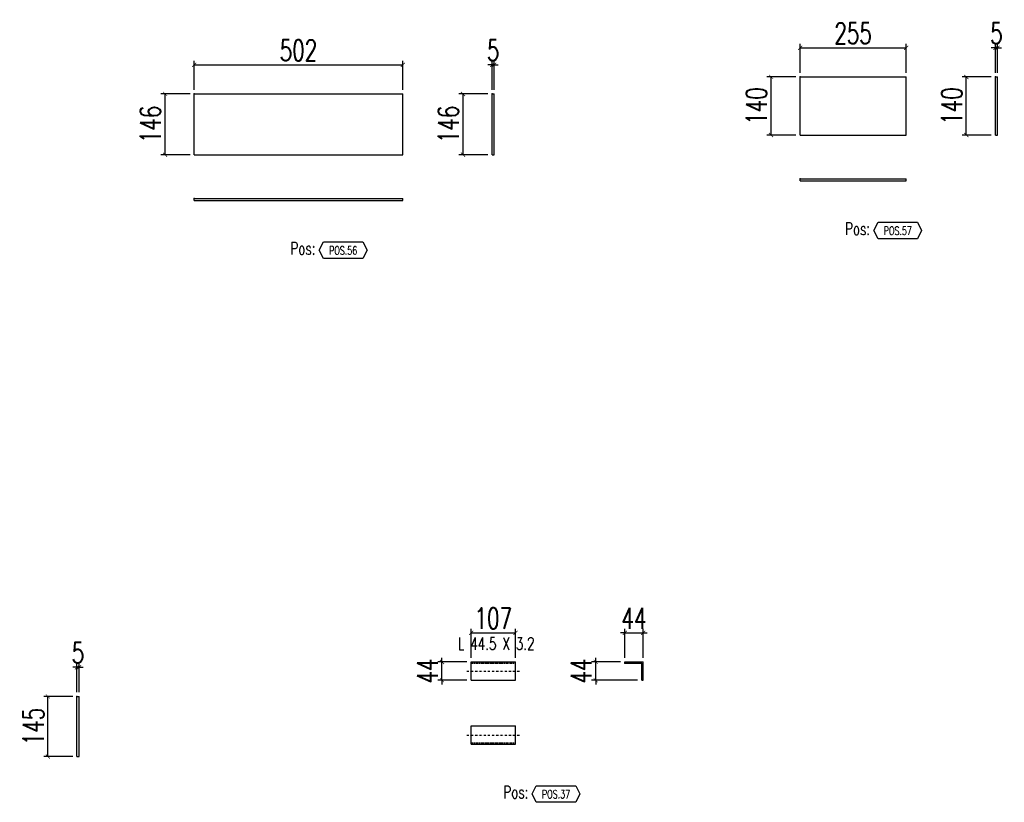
# Model space of a CAD drawing. Header units: feet. Extents: x -13577 to 173285, y -65833 to 34873.
# Tile 120 of 127: x 105079 to 107449, y 32315 to 34199. Entities that reach past the tile are written whole.
import ezdxf
from ezdxf.enums import TextEntityAlignment as Align

# ---------------------------------------------------------------- set-up
doc = ezdxf.new("R2010")
doc.units = ezdxf.units.FT
doc.header["$LTSCALE"] = 10
doc.header["$MEASUREMENT"] = 0
doc.linetypes.add('DASHDOT', pattern=[1, 0.5, -0.25, 0, -0.25])
doc.linetypes.add('HIDDEN', pattern=[0.375, 0.25, -0.125])
doc.layers.get('0').update_dxf_attribs({"linetype": 'CONTINUOUS'})
doc.layers.get('Defpoints').update_dxf_attribs({"linetype": 'CONTINUOUS'})
for name, color, linetype in [('A', 2, 'DASHDOT'), ('G', 3, 'CONTINUOUS'), ('POS_BOX', 6, 'CONTINUOUS'), ('POS_DES', 2, 'CONTINUOUS'), ('POS_MAT', 2, 'CONTINUOUS'), ('TR', 6, 'HIDDEN'), ('TXT1', 7, 'CONTINUOUS')]:
    doc.layers.add(name, color=color, linetype=linetype)
doc.styles.add('1', font='romans.shx', dxfattribs={"width": 0.7, "height": 50})
doc.styles.add('POS', font='ROMANS', dxfattribs={"width": 0.7})
doc.dimstyles.get("Standard").update_dxf_attribs({"dimtxt": 50, "dimasz": 1, "dimexe": 1, "dimexo": 1, "dimgap": 1, "dimtad": 1, "dimdec": 0, "dimdsep": 46, "dimtxsty": '1', "dimblk": 'ARCHTICK', "dimcen": 3, "dimclrd": 1, "dimclre": 1, "dimclrt": 3, "dimadec": 0, "dimazin": 0, "dimtfac": 1, "dimtdec": 0, "dimtix": 1, "dimtmove": 0, "dimatfit": 3, "dimfxl": 0, "dimtolj": 1, "dimarcsym": 0})

# ---------------------------------------------------------------- blocks, each defined once
blk = doc.blocks.new('_ArchTick')
at = {"color": 0, "linetype": 'ByBlock', "const_width": 0.15}
blk.add_lwpolyline([(-0.5, -0.5), (0.5, 0.5)], dxfattribs=at)
blk = doc.blocks.new('*D810')
at = {"layer": 'Defpoints', "color": 0}
for p in [(105221.7, 32639.8), (105216.7, 32569.8), (105221.7, 32569.8)]:
    blk.add_point(p, dxfattribs=at)
at = {"layer": 'TXT1', "color": 1, "lineweight": -2, "transparency": 16777216}
for p, q in [((105216.7, 32639.8), (105206.7, 32639.8)), ((105216.7, 32579.8), (105216.7, 32649.8)), ((105216.7, 32639.8), (105221.7, 32639.8)), ((105221.7, 32579.8), (105221.7, 32649.8)), ((105221.7, 32639.8), (105231.7, 32639.8))]:
    blk.add_line(p, q, dxfattribs=at)
at = {"layer": 'TXT1', "color": 1, "lineweight": -2, "transparency": 16777216, "xscale": 10, "yscale": 10, "zscale": 10}
blk.add_blockref('_ArchTick', (105216.7, 32639.8), dxfattribs=at)
at = {"layer": 'TXT1', "color": 1, "lineweight": -2, "transparency": 16777216, "xscale": 10, "yscale": 10, "zscale": 10, "rotation": 180}
blk.add_blockref('_ArchTick', (105221.7, 32639.8), dxfattribs=at)
at = {"layer": 'TXT1', "color": 3, "transparency": 16777216, "insert": (105219.2, 32674.8), "char_height": 50, "attachment_point": 5, "style": '1'}
blk.add_mtext('\\A1;5', dxfattribs=at)
blk = doc.blocks.new('*D811')
at = {"layer": 'Defpoints', "color": 0}
for p in [(105146.7, 32569.8), (105216.7, 32569.8), (105216.7, 32424.8)]:
    blk.add_point(p, dxfattribs=at)
at = {"layer": 'TXT1', "color": 1, "lineweight": -2, "transparency": 16777216}
for p, q in [((105206.7, 32569.8), (105136.7, 32569.8)), ((105146.7, 32424.8), (105146.7, 32569.8)), ((105206.7, 32424.8), (105136.7, 32424.8))]:
    blk.add_line(p, q, dxfattribs=at)
at = {"layer": 'TXT1', "color": 1, "lineweight": -2, "transparency": 16777216, "xscale": 10, "yscale": 10, "zscale": 10}
for p, rotation in [((105146.7, 32569.8), 90), ((105146.7, 32424.8), 270)]:
    blk.add_blockref('_ArchTick', p, dxfattribs=dict(at, rotation=rotation))
at = {"layer": 'TXT1', "color": 3, "transparency": 16777216, "insert": (105111.7, 32497.3), "char_height": 50, "attachment_point": 5, "rotation": 90, "style": '1'}
blk.add_mtext('\\A1;145', dxfattribs=at)
blk = doc.blocks.new('*D812')
at = {"layer": 'Defpoints', "color": 0}
for p in [(106272.3, 32722.8), (106165.3, 32652.8), (106272.3, 32652.8)]:
    blk.add_point(p, dxfattribs=at)
at = {"layer": 'TXT1', "color": 1, "lineweight": -2, "transparency": 16777216}
for p, q in [((106165.3, 32662.8), (106165.3, 32732.8)), ((106272.3, 32662.8), (106272.3, 32732.8)), ((106165.3, 32722.8), (106272.3, 32722.8))]:
    blk.add_line(p, q, dxfattribs=at)
at = {"layer": 'TXT1', "color": 1, "lineweight": -2, "transparency": 16777216, "xscale": 10, "yscale": 10, "zscale": 10, "rotation": 180}
blk.add_blockref('_ArchTick', (106165.3, 32722.8), dxfattribs=at)
at = {"layer": 'TXT1', "color": 1, "lineweight": -2, "transparency": 16777216, "xscale": 10, "yscale": 10, "zscale": 10}
blk.add_blockref('_ArchTick', (106272.3, 32722.8), dxfattribs=at)
at = {"layer": 'TXT1', "color": 3, "transparency": 16777216, "insert": (106218.8, 32757.8), "char_height": 50, "attachment_point": 5, "style": '1'}
blk.add_mtext('\\A1;107', dxfattribs=at)
blk = doc.blocks.new('*D813')
at = {"layer": 'Defpoints', "color": 0}
for p in [(106095.3, 32652.8), (106165.3, 32652.8), (106165.3, 32608.8)]:
    blk.add_point(p, dxfattribs=at)
at = {"layer": 'TXT1', "color": 1, "lineweight": -2, "transparency": 16777216}
for p, q in [((106095.3, 32652.8), (106095.3, 32662.8)), ((106155.3, 32652.8), (106085.3, 32652.8)), ((106095.3, 32608.8), (106095.3, 32652.8)), ((106155.3, 32608.8), (106085.3, 32608.8)), ((106095.3, 32608.8), (106095.3, 32598.8))]:
    blk.add_line(p, q, dxfattribs=at)
at = {"layer": 'TXT1', "color": 1, "lineweight": -2, "transparency": 16777216, "xscale": 10, "yscale": 10, "zscale": 10}
for p, rotation in [((106095.3, 32652.8), 270), ((106095.3, 32608.8), 90)]:
    blk.add_blockref('_ArchTick', p, dxfattribs=dict(at, rotation=rotation))
at = {"layer": 'TXT1', "color": 3, "transparency": 16777216, "insert": (106060.3, 32630.8), "char_height": 50, "attachment_point": 5, "rotation": 90, "style": '1'}
blk.add_mtext('\\A1;44', dxfattribs=at)
blk = doc.blocks.new('*D814')
at = {"layer": 'Defpoints', "color": 0}
for p in [(106579.3, 32722.8), (106535.3, 32652.8), (106579.3, 32652.8)]:
    blk.add_point(p, dxfattribs=at)
at = {"layer": 'TXT1', "color": 1, "lineweight": -2, "transparency": 16777216}
for p, q in [((106535.3, 32662.8), (106535.3, 32732.8)), ((106579.3, 32662.8), (106579.3, 32732.8)), ((106535.3, 32722.8), (106525.3, 32722.8)), ((106535.3, 32722.8), (106579.3, 32722.8)), ((106579.3, 32722.8), (106589.3, 32722.8))]:
    blk.add_line(p, q, dxfattribs=at)
at = {"layer": 'TXT1', "color": 1, "lineweight": -2, "transparency": 16777216, "xscale": 10, "yscale": 10, "zscale": 10}
blk.add_blockref('_ArchTick', (106535.3, 32722.8), dxfattribs=at)
at = {"layer": 'TXT1', "color": 1, "lineweight": -2, "transparency": 16777216, "xscale": 10, "yscale": 10, "zscale": 10, "rotation": 180}
blk.add_blockref('_ArchTick', (106579.3, 32722.8), dxfattribs=at)
at = {"layer": 'TXT1', "color": 3, "transparency": 16777216, "insert": (106557.3, 32757.8), "char_height": 50, "attachment_point": 5, "style": '1'}
blk.add_mtext('\\A1;44', dxfattribs=at)
blk = doc.blocks.new('*D815')
at = {"layer": 'Defpoints', "color": 0}
for p in [(106465.3, 32652.8), (106535.3, 32652.8), (106576.1, 32608.8)]:
    blk.add_point(p, dxfattribs=at)
at = {"layer": 'TXT1', "color": 1, "lineweight": -2, "transparency": 16777216}
for p, q in [((106465.3, 32652.8), (106465.3, 32662.8)), ((106525.3, 32652.8), (106455.3, 32652.8)), ((106465.3, 32608.8), (106465.3, 32652.8)), ((106566.1, 32608.8), (106455.3, 32608.8)), ((106465.3, 32608.8), (106465.3, 32598.8))]:
    blk.add_line(p, q, dxfattribs=at)
at = {"layer": 'TXT1', "color": 1, "lineweight": -2, "transparency": 16777216, "xscale": 10, "yscale": 10, "zscale": 10}
for p, rotation in [((106465.3, 32652.8), 270), ((106465.3, 32608.8), 90)]:
    blk.add_blockref('_ArchTick', p, dxfattribs=dict(at, rotation=rotation))
at = {"layer": 'TXT1', "color": 3, "transparency": 16777216, "insert": (106430.3, 32630.8), "char_height": 50, "attachment_point": 5, "rotation": 90, "style": '1'}
blk.add_mtext('\\A1;44', dxfattribs=at)
blk = doc.blocks.new('POSITION_PRO')
at = {"layer": 'POS_BOX'}
blk.add_lwpolyline([(10.5, -2), (9.5, -4), (0, -4), (-1, -2), (0, 0), (9.5, 0)], close=True, dxfattribs=at)
at = {"insert": (-7.93, -0.05), "char_height": 3, "width": 11.9956, "attachment_point": 1, "style": 'POS'}
blk.add_mtext('Pos:', dxfattribs=at)
at = {"style": 'POS', "width": 0.7}
blk.add_attdef('POS_PEZ', text='', height=2, dxfattribs=at).set_placement((4.76, -3.05), align=Align.CENTER)
at = {"layer": 'POS_DES', "style": 'POS', "width": 0.7, "flags": 1}
for tag, p in [('SPE_PRO', (-7.8, -5.07)), ('LAR_PRO', (-7.79, -4.53)), ('LUN_PRO', (-7.82, -5.58))]:
    blk.add_attdef(tag, p, '', height=0.35, dxfattribs=at)
at = {"layer": 'POS_MAT', "style": 'POS', "width": 0.7, "flags": 1}
for tag, p in [('MAT_PRO', (-6.89, -4.03)), ('NOM_PRO', (-6.94, -6.11)), ('PUN_NET', (-6.94, -7.16)), ('PUN_LIS', (-6.94, -6.63)), ('PUN_NET2', (-6.94, -7.74)), ('MAR_CMP', (-6.89, -8.22)), ('NOT_PEZ', (-6.89, -9.21)), ('QTA_PEZ', (-6.89, -8.75))]:
    blk.add_attdef(tag, text='', height=0.35, dxfattribs=at).set_placement(p, align=Align.CENTER)
blk = doc.blocks.new('*D894')
at = {"layer": 'Defpoints', "color": 0}
for p in [(106000.9, 34090.3), (105498.8, 34020.3), (106000.9, 34020.3)]:
    blk.add_point(p, dxfattribs=at)
at = {"layer": 'TXT1', "color": 1, "lineweight": -2, "transparency": 16777216}
for p, q in [((105498.8, 34030.3), (105498.8, 34100.3)), ((105498.8, 34090.3), (106000.9, 34090.3)), ((106000.9, 34030.3), (106000.9, 34100.3))]:
    blk.add_line(p, q, dxfattribs=at)
at = {"layer": 'TXT1', "color": 1, "lineweight": -2, "transparency": 16777216, "xscale": 10, "yscale": 10, "zscale": 10, "rotation": 180}
blk.add_blockref('_ArchTick', (105498.8, 34090.3), dxfattribs=at)
at = {"layer": 'TXT1', "color": 1, "lineweight": -2, "transparency": 16777216, "xscale": 10, "yscale": 10, "zscale": 10}
blk.add_blockref('_ArchTick', (106000.9, 34090.3), dxfattribs=at)
at = {"layer": 'TXT1', "color": 3, "transparency": 16777216, "insert": (105749.9, 34125.3), "char_height": 50, "attachment_point": 5, "style": '1'}
blk.add_mtext('\\A1;502', dxfattribs=at)
blk = doc.blocks.new('*D895')
at = {"layer": 'Defpoints', "color": 0}
for p in [(105428.8, 34020.3), (105498.8, 34020.3), (105498.8, 33873.9)]:
    blk.add_point(p, dxfattribs=at)
at = {"layer": 'TXT1', "color": 1, "lineweight": -2, "transparency": 16777216}
for p, q in [((105488.8, 34020.3), (105418.8, 34020.3)), ((105428.8, 33873.9), (105428.8, 34020.3)), ((105488.8, 33873.9), (105418.8, 33873.9))]:
    blk.add_line(p, q, dxfattribs=at)
at = {"layer": 'TXT1', "color": 1, "lineweight": -2, "transparency": 16777216, "xscale": 10, "yscale": 10, "zscale": 10}
for p, rotation in [((105428.8, 34020.3), 90), ((105428.8, 33873.9), 270)]:
    blk.add_blockref('_ArchTick', p, dxfattribs=dict(at, rotation=rotation))
at = {"layer": 'TXT1', "color": 3, "transparency": 16777216, "insert": (105393.8, 33947.1), "char_height": 50, "attachment_point": 5, "rotation": 90, "style": '1'}
blk.add_mtext('\\A1;146', dxfattribs=at)
blk = doc.blocks.new('*D896')
at = {"layer": 'Defpoints', "color": 0}
for p in [(106220.9, 34090.3), (106215.9, 34020.3), (106220.9, 34020.3)]:
    blk.add_point(p, dxfattribs=at)
at = {"layer": 'TXT1', "color": 1, "lineweight": -2, "transparency": 16777216}
for p, q in [((106215.9, 34090.3), (106205.9, 34090.3)), ((106215.9, 34030.3), (106215.9, 34100.3)), ((106215.9, 34090.3), (106220.9, 34090.3)), ((106220.9, 34030.3), (106220.9, 34100.3)), ((106220.9, 34090.3), (106230.9, 34090.3))]:
    blk.add_line(p, q, dxfattribs=at)
at = {"layer": 'TXT1', "color": 1, "lineweight": -2, "transparency": 16777216, "xscale": 10, "yscale": 10, "zscale": 10}
blk.add_blockref('_ArchTick', (106215.9, 34090.3), dxfattribs=at)
at = {"layer": 'TXT1', "color": 1, "lineweight": -2, "transparency": 16777216, "xscale": 10, "yscale": 10, "zscale": 10, "rotation": 180}
blk.add_blockref('_ArchTick', (106220.9, 34090.3), dxfattribs=at)
at = {"layer": 'TXT1', "color": 3, "transparency": 16777216, "insert": (106218.4, 34125.3), "char_height": 50, "attachment_point": 5, "style": '1'}
blk.add_mtext('\\A1;5', dxfattribs=at)
blk = doc.blocks.new('*D897')
at = {"layer": 'Defpoints', "color": 0}
for p in [(106145.9, 34020.3), (106215.9, 34020.3), (106215.9, 33873.9)]:
    blk.add_point(p, dxfattribs=at)
at = {"layer": 'TXT1', "color": 1, "lineweight": -2, "transparency": 16777216}
for p, q in [((106205.9, 34020.3), (106135.9, 34020.3)), ((106145.9, 33873.9), (106145.9, 34020.3)), ((106205.9, 33873.9), (106135.9, 33873.9))]:
    blk.add_line(p, q, dxfattribs=at)
at = {"layer": 'TXT1', "color": 1, "lineweight": -2, "transparency": 16777216, "xscale": 10, "yscale": 10, "zscale": 10}
for p, rotation in [((106145.9, 34020.3), 90), ((106145.9, 33873.9), 270)]:
    blk.add_blockref('_ArchTick', p, dxfattribs=dict(at, rotation=rotation))
at = {"layer": 'TXT1', "color": 3, "transparency": 16777216, "insert": (106110.9, 33947.1), "char_height": 50, "attachment_point": 5, "rotation": 90, "style": '1'}
blk.add_mtext('\\A1;146', dxfattribs=at)
blk = doc.blocks.new('POSITION_LAM')
at = {"layer": 'POS_BOX'}
blk.add_lwpolyline([(10.5, -2), (9.5, -4), (0, -4), (-1, -2), (0, 0), (9.5, 0)], close=True, dxfattribs=at)
at = {"insert": (-7.93, -0.05), "char_height": 3, "width": 11.9956, "attachment_point": 1, "style": 'POS'}
blk.add_mtext('Pos:', dxfattribs=at)
at = {"style": 'POS', "width": 0.7}
blk.add_attdef('POS_PEZ', text='', height=2, dxfattribs=at).set_placement((4.76, -3.05), align=Align.CENTER)
at = {"layer": 'POS_DES', "style": 'POS', "width": 0.7, "flags": 1}
for tag, p in [('SPE_PRO', (-7.8, -5.07)), ('LAR_PRO', (-7.79, -4.53)), ('LUN_PRO', (-7.82, -5.58))]:
    blk.add_attdef(tag, p, '', height=0.35, dxfattribs=at)
at = {"layer": 'POS_MAT', "style": 'POS', "width": 0.7, "flags": 1}
for tag, p in [('MAT_PRO', (-6.89, -4.03)), ('NOM_PRO', (-6.94, -6.11)), ('PUN_NET', (-6.94, -7.16)), ('PUN_LIS', (-6.94, -6.63)), ('PUN_NET2', (-6.94, -7.74)), ('MAR_CMP', (-6.89, -8.22)), ('NOT_PEZ', (-6.89, -9.21)), ('QTA_PEZ', (-6.89, -8.75))]:
    blk.add_attdef(tag, text='', height=0.35, dxfattribs=at).set_placement(p, align=Align.CENTER)
blk = doc.blocks.new('*D898')
at = {"layer": 'Defpoints', "color": 0}
for p in [(107212.4, 34131.3), (106957.4, 34061.3), (107212.4, 34061.3)]:
    blk.add_point(p, dxfattribs=at)
at = {"layer": 'TXT1', "color": 1, "lineweight": -2, "transparency": 16777216}
for p, q in [((106957.4, 34071.3), (106957.4, 34141.3)), ((106957.4, 34131.3), (107212.4, 34131.3)), ((107212.4, 34071.3), (107212.4, 34141.3))]:
    blk.add_line(p, q, dxfattribs=at)
at = {"layer": 'TXT1', "color": 1, "lineweight": -2, "transparency": 16777216, "xscale": 10, "yscale": 10, "zscale": 10, "rotation": 180}
blk.add_blockref('_ArchTick', (106957.4, 34131.3), dxfattribs=at)
at = {"layer": 'TXT1', "color": 1, "lineweight": -2, "transparency": 16777216, "xscale": 10, "yscale": 10, "zscale": 10}
blk.add_blockref('_ArchTick', (107212.4, 34131.3), dxfattribs=at)
at = {"layer": 'TXT1', "color": 3, "transparency": 16777216, "insert": (107084.9, 34166.3), "char_height": 50, "attachment_point": 5, "style": '1'}
blk.add_mtext('\\A1;255', dxfattribs=at)
blk = doc.blocks.new('*D899')
at = {"layer": 'Defpoints', "color": 0}
for p in [(106887.4, 34061.3), (106957.4, 34061.3), (106957.4, 33921.3)]:
    blk.add_point(p, dxfattribs=at)
at = {"layer": 'TXT1', "color": 1, "lineweight": -2, "transparency": 16777216}
for p, q in [((106947.4, 34061.3), (106877.4, 34061.3)), ((106887.4, 33921.3), (106887.4, 34061.3)), ((106947.4, 33921.3), (106877.4, 33921.3))]:
    blk.add_line(p, q, dxfattribs=at)
at = {"layer": 'TXT1', "color": 1, "lineweight": -2, "transparency": 16777216, "xscale": 10, "yscale": 10, "zscale": 10}
for p, rotation in [((106887.4, 34061.3), 90), ((106887.4, 33921.3), 270)]:
    blk.add_blockref('_ArchTick', p, dxfattribs=dict(at, rotation=rotation))
at = {"layer": 'TXT1', "color": 3, "transparency": 16777216, "insert": (106852.4, 33991.3), "char_height": 50, "attachment_point": 5, "rotation": 90, "style": '1'}
blk.add_mtext('\\A1;140', dxfattribs=at)
blk = doc.blocks.new('*D900')
at = {"layer": 'Defpoints', "color": 0}
for p in [(107432.4, 34131.3), (107427.4, 34061.3), (107432.4, 34061.3)]:
    blk.add_point(p, dxfattribs=at)
at = {"layer": 'TXT1', "color": 1, "lineweight": -2, "transparency": 16777216}
for p, q in [((107427.4, 34131.3), (107417.4, 34131.3)), ((107427.4, 34071.3), (107427.4, 34141.3)), ((107427.4, 34131.3), (107432.4, 34131.3)), ((107432.4, 34071.3), (107432.4, 34141.3)), ((107432.4, 34131.3), (107442.4, 34131.3))]:
    blk.add_line(p, q, dxfattribs=at)
at = {"layer": 'TXT1', "color": 1, "lineweight": -2, "transparency": 16777216, "xscale": 10, "yscale": 10, "zscale": 10}
blk.add_blockref('_ArchTick', (107427.4, 34131.3), dxfattribs=at)
at = {"layer": 'TXT1', "color": 1, "lineweight": -2, "transparency": 16777216, "xscale": 10, "yscale": 10, "zscale": 10, "rotation": 180}
blk.add_blockref('_ArchTick', (107432.4, 34131.3), dxfattribs=at)
at = {"layer": 'TXT1', "color": 3, "transparency": 16777216, "insert": (107429.9, 34166.3), "char_height": 50, "attachment_point": 5, "style": '1'}
blk.add_mtext('\\A1;5', dxfattribs=at)
blk = doc.blocks.new('*D901')
at = {"layer": 'Defpoints', "color": 0}
for p in [(107357.4, 34061.3), (107427.4, 34061.3), (107427.4, 33921.3)]:
    blk.add_point(p, dxfattribs=at)
at = {"layer": 'TXT1', "color": 1, "lineweight": -2, "transparency": 16777216}
for p, q in [((107417.4, 34061.3), (107347.4, 34061.3)), ((107357.4, 33921.3), (107357.4, 34061.3)), ((107417.4, 33921.3), (107347.4, 33921.3))]:
    blk.add_line(p, q, dxfattribs=at)
at = {"layer": 'TXT1', "color": 1, "lineweight": -2, "transparency": 16777216, "xscale": 10, "yscale": 10, "zscale": 10}
for p, rotation in [((107357.4, 34061.3), 90), ((107357.4, 33921.3), 270)]:
    blk.add_blockref('_ArchTick', p, dxfattribs=dict(at, rotation=rotation))
at = {"layer": 'TXT1', "color": 3, "transparency": 16777216, "insert": (107322.4, 33991.3), "char_height": 50, "attachment_point": 5, "rotation": 90, "style": '1'}
blk.add_mtext('\\A1;140', dxfattribs=at)

msp = doc.modelspace()

# ---------------------------------------------------------------- linework, layer by layer
at = {"layer": 'A'}
for p, q in [((106155.3, 32630.8), (106282.3, 32630.8)), ((106155.3, 32476.8), (106282.3, 32476.8))]:
    msp.add_line(p, q, dxfattribs=at)
for p in [(106957.4, 34061.3), (107427.4, 34061.3), (105498.8, 34020.3), (106215.9, 34020.3), (106957.4, 33816.3), (105498.8, 33768.9), (106165.3, 32649.6), (106535.3, 32649.6), (105216.7, 32569.8), (106165.3, 32458)]:
    msp.add_point(p, dxfattribs=at)
at = {"layer": 'G'}
for p, q in [((106957.4, 34061.3), (107212.4, 34061.3)), ((106957.4, 33921.3), (106957.4, 34061.3)), ((107212.4, 33921.3), (107212.4, 34061.3)), ((107427.4, 34061.3), (107432.4, 34061.3)), ((107427.4, 33921.3), (107427.4, 34061.3)), ((107432.4, 33921.3), (107432.4, 34061.3)), ((105498.8, 34020.3), (106000.9, 34020.3)), ((105498.8, 33873.9), (105498.8, 34020.3)), ((106000.9, 33873.9), (106000.9, 34020.3)), ((106215.9, 34020.3), (106220.9, 34020.3)), ((106215.9, 33873.9), (106215.9, 34020.3)), ((106220.9, 33873.9), (106220.9, 34020.3)), ((106957.4, 33921.3), (107212.4, 33921.3)), ((107427.4, 33921.3), (107432.4, 33921.3)), ((105498.8, 33873.9), (106000.9, 33873.9)), ((106215.9, 33873.9), (106220.9, 33873.9)), ((106957.4, 33816.3), (107212.4, 33816.3)), ((106957.4, 33811.3), (106957.4, 33816.3)), ((106957.4, 33811.3), (107212.4, 33811.3)), ((107212.4, 33811.3), (107212.4, 33816.3)), ((105498.8, 33768.9), (106000.9, 33768.9)), ((105498.8, 33763.9), (105498.8, 33768.9)), ((105498.8, 33763.9), (106000.9, 33763.9)), ((106000.9, 33763.9), (106000.9, 33768.9)), ((106165.3, 32652.8), (106272.3, 32652.8)), ((106165.3, 32608.8), (106165.3, 32652.8)), ((106272.3, 32608.8), (106272.3, 32652.8)), ((106535.3, 32649.6), (106535.3, 32652.8)), ((106535.3, 32652.8), (106579.3, 32652.8)), ((106535.3, 32649.6), (106576.1, 32649.6)), ((106576.1, 32608.8), (106576.1, 32649.6)), ((106579.3, 32608.8), (106579.3, 32652.8)), ((106165.3, 32608.8), (106272.3, 32608.8)), ((106576.1, 32608.8), (106579.3, 32608.8)), ((105216.7, 32569.8), (105221.7, 32569.8)), ((105216.7, 32424.8), (105216.7, 32569.8)), ((105221.7, 32424.8), (105221.7, 32569.8)), ((106165.3, 32498.8), (106272.3, 32498.8)), ((106165.3, 32454.8), (106165.3, 32498.8)), ((106272.3, 32454.8), (106272.3, 32498.8)), ((106165.3, 32454.8), (106272.3, 32454.8)), ((105216.7, 32424.8), (105221.7, 32424.8))]:
    msp.add_line(p, q, dxfattribs=at)
for p in [(106957.4, 34061.3), (107427.4, 34061.3), (105498.8, 34020.3), (106215.9, 34020.3), (106957.4, 33816.3), (105498.8, 33768.9), (106165.3, 32649.6), (106535.3, 32649.6), (105216.7, 32569.8), (106165.3, 32458)]:
    msp.add_point(p, dxfattribs=at)
at = {"layer": 'TR'}
for p, q in [((106165.3, 32649.6), (106272.3, 32649.6)), ((106165.3, 32458), (106272.3, 32458))]:
    msp.add_line(p, q, dxfattribs=at)
for p in [(106957.4, 34061.3), (107427.4, 34061.3), (105498.8, 34020.3), (106215.9, 34020.3), (106957.4, 33816.3), (105498.8, 33768.9), (106165.3, 32649.6), (106535.3, 32649.6), (105216.7, 32569.8), (106165.3, 32458)]:
    msp.add_point(p, dxfattribs=at)

# ---------------------------------------------------------------- block references
at = {"xscale": 10, "yscale": 10, "zscale": 10}
for name, p, values in [('POSITION_LAM', (107144.9, 33711.3), {'POS_PEZ': 'POS.57'}), ('POSITION_LAM', (105809.9, 33663.9), {'POS_PEZ': 'POS.56'}), ('POSITION_PRO', (106322.3, 32354.8), {'POS_PEZ': 'POS.37'})]:
    msp.add_blockref(name, p, dxfattribs=at).add_auto_attribs(values)

# ---------------------------------------------------------------- texts
at = {"layer": 'TXT1', "color": 7, "style": '1', "width": 0.7}
msp.add_text(' L 44.5 X 3.2', height=30, dxfattribs=at).set_placement((106218.8, 32672.8), align=Align.BOTTOM_CENTER)

# ---------------------------------------------------------------- dimensions: what is measured, and where the dimension line sits
at = {"layer": 'TXT1'}
for base, p1, p2, picture, middle in [((107212.4, 34131.3), (106957.4, 34061.3), (107212.4, 34061.3), '*D898', (107084.9, 34166.3)), ((107432.4, 34131.3), (107427.4, 34061.3), (107432.4, 34061.3), '*D900', (107429.9, 34166.3)), ((106000.9, 34090.3), (105498.8, 34020.3), (106000.9, 34020.3), '*D894', (105749.9, 34125.3)), ((106220.9, 34090.3), (106215.9, 34020.3), (106220.9, 34020.3), '*D896', (106218.4, 34125.3)), ((106272.3, 32722.8), (106165.3, 32652.8), (106272.3, 32652.8), '*D812', (106218.8, 32757.8)), ((106579.3, 32722.8), (106535.3, 32652.8), (106579.3, 32652.8), '*D814', (106557.3, 32757.8)), ((105221.7, 32639.8), (105216.7, 32569.8), (105221.7, 32569.8), '*D810', (105219.2, 32674.8))]:
    dim = msp.add_linear_dim(base=base, p1=p1, p2=p2, dimstyle='Standard', override={"dimscale": 10}, dxfattribs=at)
    dim.commit()
    dim.dimension.update_dxf_attribs({"geometry": picture, "text_midpoint": middle})
for base, p1, p2, picture, middle in [((106887.4, 34061.3), (106957.4, 33921.3), (106957.4, 34061.3), '*D899', (106852.4, 33991.3)), ((107357.4, 34061.3), (107427.4, 33921.3), (107427.4, 34061.3), '*D901', (107322.4, 33991.3)), ((105428.8, 34020.3), (105498.8, 33873.9), (105498.8, 34020.3), '*D895', (105393.8, 33947.1)), ((106145.9, 34020.3), (106215.9, 33873.9), (106215.9, 34020.3), '*D897', (106110.9, 33947.1)), ((106095.3, 32652.8), (106165.3, 32608.8), (106165.3, 32652.8), '*D813', (106060.3, 32630.8)), ((106465.3, 32652.8), (106576.1, 32608.8), (106535.3, 32652.8), '*D815', (106430.3, 32630.8)), ((105146.7, 32569.8), (105216.7, 32424.8), (105216.7, 32569.8), '*D811', (105111.7, 32497.3))]:
    dim = msp.add_linear_dim(base=base, p1=p1, p2=p2, angle=90, dimstyle='Standard', override={"dimscale": 10}, dxfattribs=at)
    dim.commit()
    dim.dimension.update_dxf_attribs({"geometry": picture, "text_midpoint": middle})

doc.saveas('drawing.dxf')
